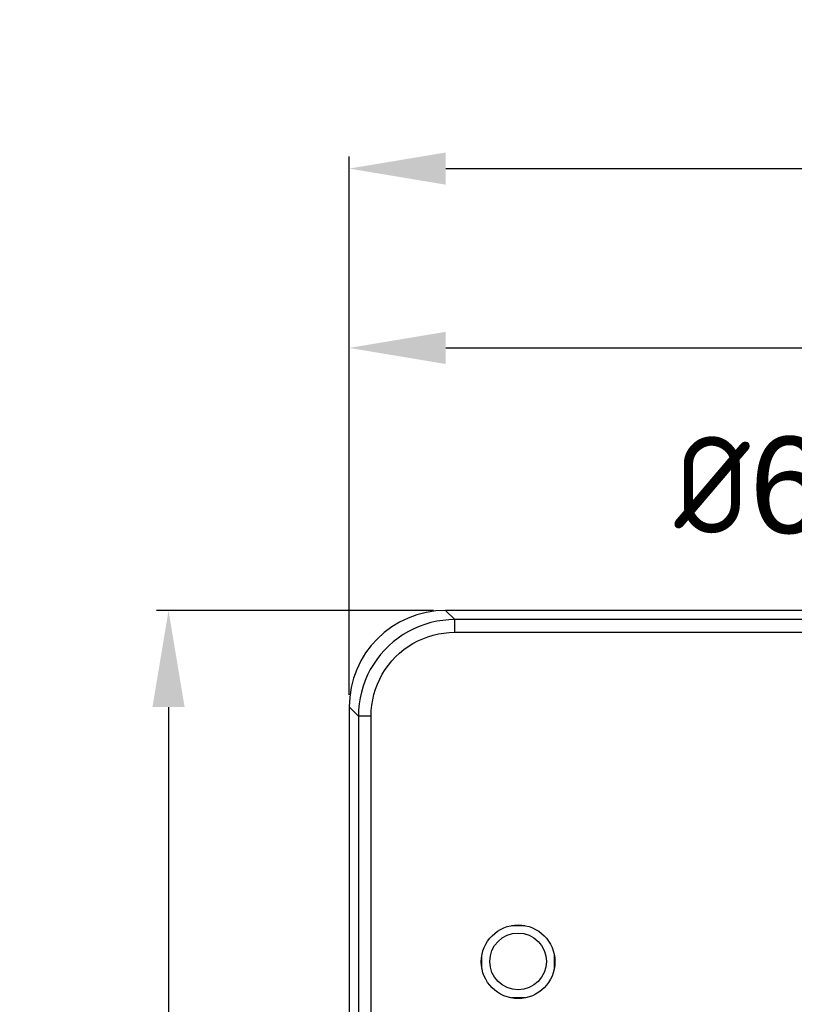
# Model space of a CAD drawing. Extents: x 12050 to 12411, y -1362 to -1020.
# Tile 17 of 36: x 12050 to 12115, y -1103 to -1022. Entities that reach past the tile are written whole.
import ezdxf

# ---------------------------------------------------------------- set-up
doc = ezdxf.new("R2010")
doc.units = 0
doc.layers.get('DEFPOINTS').update_dxf_attribs({"color": 8, "linetype": 'CONTINUOUS'})
doc.layers.add('2', color=2, linetype='CONTINUOUS')
doc.styles.add('DIMEMSIONS', font='isocp.shx', dxfattribs={"bigfont": 'chineset.shx'})
doc.styles.get("Standard").update_dxf_attribs({"font": 'ARIAL.TTF'})
doc.dimstyles.new('ISO-25', dxfattribs={"dimtxt": 8, "dimasz": 8, "dimexe": 1, "dimexo": 1, "dimgap": 3, "dimtad": 1, "dimtxsty": 'STANDARD', "dimcen": 0, "dimclrd": 256, "dimclre": 256, "dimclrt": 2, "dimazin": 3, "dimtfac": 1, "dimtmove": 0, "dimatfit": 3})

# ---------------------------------------------------------------- blocks, each defined once
blk = doc.blocks.new('*D35')
at = {"layer": '2', "color": 7}
for p, q in [((12077.72, -1077.469), (12077.72, -1032.88)), ((12172.72, -1077.469), (12172.72, -1032.88)), ((12085.72, -1033.88), (12164.72, -1033.88))]:
    blk.add_line(p, q, dxfattribs=at)
for points in [[(12085.72, -1032.547), (12085.72, -1035.213), (12077.72, -1033.88)], [(12164.72, -1032.547), (12164.72, -1035.213), (12172.72, -1033.88)]]:
    blk.add_solid(points, dxfattribs=at)
at = {"layer": 'DEFPOINTS', "color": 0}
for p in [(12172.72, -1033.88), (12077.72, -1078.469), (12172.72, -1078.469)]:
    blk.add_point(p, dxfattribs=at)
at = {"layer": '2', "color": 7, "insert": (12125.22, -1026.795), "char_height": 8, "attachment_point": 5}
blk.add_mtext('95', dxfattribs=at)
blk = doc.blocks.new('*D36')
at = {"layer": '2', "color": 7}
for p, q in [((12077.72, -1077.469), (12077.72, -1047.733)), ((12166.72, -1071.158), (12166.72, -1047.733)), ((12085.72, -1048.733), (12158.72, -1048.733))]:
    blk.add_line(p, q, dxfattribs=at)
for points in [[(12085.72, -1047.4), (12085.72, -1050.066), (12077.72, -1048.733)], [(12158.72, -1047.4), (12158.72, -1050.066), (12166.72, -1048.733)]]:
    blk.add_solid(points, dxfattribs=at)
at = {"layer": 'DEFPOINTS', "color": 0}
for p in [(12166.72, -1048.733), (12166.72, -1072.158), (12077.72, -1078.469)]:
    blk.add_point(p, dxfattribs=at)
at = {"layer": '2', "color": 7, "insert": (12122.22, -1041.648), "char_height": 8, "attachment_point": 5}
blk.add_mtext('89', dxfattribs=at)
blk = doc.blocks.new('*D37')
at = {"layer": '2', "color": 7}
for p, q in [((12084.709, -1070.48), (12061.747, -1070.48)), ((12062.747, -1078.48), (12062.747, -1236.98)), ((12107.02, -1244.98), (12061.747, -1244.98))]:
    blk.add_line(p, q, dxfattribs=at)
for points in [[(12061.414, -1078.48), (12064.08, -1078.48), (12062.747, -1070.48)], [(12061.414, -1236.98), (12064.08, -1236.98), (12062.747, -1244.98)]]:
    blk.add_solid(points, dxfattribs=at)
at = {"layer": 'DEFPOINTS', "color": 0}
for p in [(12085.709, -1070.48), (12062.747, -1244.98), (12108.02, -1244.98)]:
    blk.add_point(p, dxfattribs=at)
at = {"layer": '2', "color": 7, "insert": (12055.662, -1157.73), "char_height": 8, "attachment_point": 5, "rotation": 90}
blk.add_mtext('174.5', dxfattribs=at)

msp = doc.modelspace()

# ---------------------------------------------------------------- linework, layer by layer
at = {"layer": '2', "color": 7}
for p, q in [((12164.731, -1070.48), (12085.709, -1070.48)), ((12085.709, -1070.48), (12086.469, -1071.24)), ((12086.469, -1072.293), (12086.469, -1071.24)), ((12163.971, -1071.24), (12086.469, -1071.24)), ((12086.469, -1072.293), (12163.971, -1072.293)), ((12077.72, -1078.469), (12077.72, -1222.491)), ((12077.72, -1078.469), (12078.48, -1079.229)), ((12079.533, -1079.229), (12078.48, -1079.229)), ((12078.48, -1079.229), (12078.48, -1173.28)), ((12079.533, -1173.28), (12079.533, -1079.229)), ((12091.169, -1096.581), (12092.272, -1096.581)), ((12091.26, -1096.581), (12091.26, -1096.565)), ((12088.72, -1100.13), (12088.72, -1099.03)), ((12094.72, -1099.03), (12094.72, -1100.13)), ((12092.269, -1102.581), (12091.172, -1102.581)), ((12091.26, -1102.595), (12091.26, -1102.581))]:
    msp.add_line(p, q, dxfattribs=at)
at = {"layer": '2', "color": 7, "flags": 128}
for points in [[(12086.469, -1071.24), (12085.969, -1071.256), (12085.469, -1071.303), (12084.974, -1071.382), (12084.484, -1071.491), (12084.002, -1071.631), (12083.53, -1071.801), (12083.069, -1072), (12082.622, -1072.228), (12082.19, -1072.483), (12081.774, -1072.765), (12081.378, -1073.073), (12081.001, -1073.405), (12080.646, -1073.76), (12080.314, -1074.136), (12080.006, -1074.533), (12079.724, -1074.948), (12079.469, -1075.38), (12079.241, -1075.827), (12079.042, -1076.288), (12078.872, -1076.76), (12078.732, -1077.242), (12078.622, -1077.731), (12078.544, -1078.227), (12078.496, -1078.727), (12078.48, -1079.229)], [(12079.533, -1079.229), (12079.548, -1078.774), (12079.592, -1078.322), (12079.666, -1077.875), (12079.769, -1077.433), (12079.9, -1076.999), (12080.06, -1076.573), (12080.248, -1076.16), (12080.461, -1075.759), (12080.701, -1075.374), (12080.965, -1075.005), (12081.253, -1074.654), (12081.564, -1074.323), (12081.895, -1074.012), (12082.246, -1073.724), (12082.615, -1073.46), (12083.001, -1073.22), (12083.402, -1073.007), (12083.815, -1072.82), (12084.24, -1072.66), (12084.675, -1072.528), (12085.117, -1072.425), (12085.565, -1072.352), (12086.016, -1072.307), (12086.469, -1072.293)]]:
    msp.add_lwpolyline(points, dxfattribs=at)
at = {"layer": '2', "color": 7}
for centre, radius in [((12091.72, -1099.58), 3.05), ((12091.72, -1099.551), 2.35)]:
    msp.add_circle(centre, radius, dxfattribs=at)
msp.add_ellipse((12085.731, -1078.491), major_axis=(-5.672, 5.672), ratio=0.997265, start_param=5.499157, end_param=7.067214, dxfattribs=at)

# ---------------------------------------------------------------- texts
at = {"layer": '2', "color": 7, "insert": (12117.116, -1064.194), "char_height": 6, "attachment_point": 9, "style": 'DIMEMSIONS'}
msp.add_mtext('{\\H1.3333x;%%C\\fArial|b0|i0|c238|p34;6}', dxfattribs=at)

# ---------------------------------------------------------------- dimensions: what is measured, and where the dimension line sits
at = {"layer": '2', "color": 7}
dim = msp.add_linear_dim(base=(12172.72, -1033.88), p1=(12077.72, -1078.469), p2=(12172.72, -1078.469), dimstyle='ISO-25', override={"dimclrd": 7, "dimclre": 7, "dimclrt": 7}, dxfattribs=at)
dim.commit()
dim.dimension.update_dxf_attribs({"geometry": '*D35', "text_midpoint": (12125.22, -1033.88), "dimtype": 160})
dim = msp.add_linear_dim(base=(12166.72, -1048.733), p1=(12077.72, -1078.469), p2=(12166.72, -1072.158), dimstyle='ISO-25', override={"dimclrd": 7, "dimclre": 7, "dimclrt": 7}, dxfattribs=at)
dim.commit()
dim.dimension.update_dxf_attribs({"geometry": '*D36', "text_midpoint": (12122.22, -1041.648)})
dim = msp.add_linear_dim(base=(12062.747, -1244.98), p1=(12085.709, -1070.48), p2=(12108.02, -1244.98), angle=90, dimstyle='ISO-25', override={"dimclrd": 7, "dimclre": 7, "dimclrt": 7}, dxfattribs=at)
dim.commit()
dim.dimension.update_dxf_attribs({"geometry": '*D37', "text_midpoint": (12055.662, -1157.73)})

doc.saveas('drawing.dxf')
